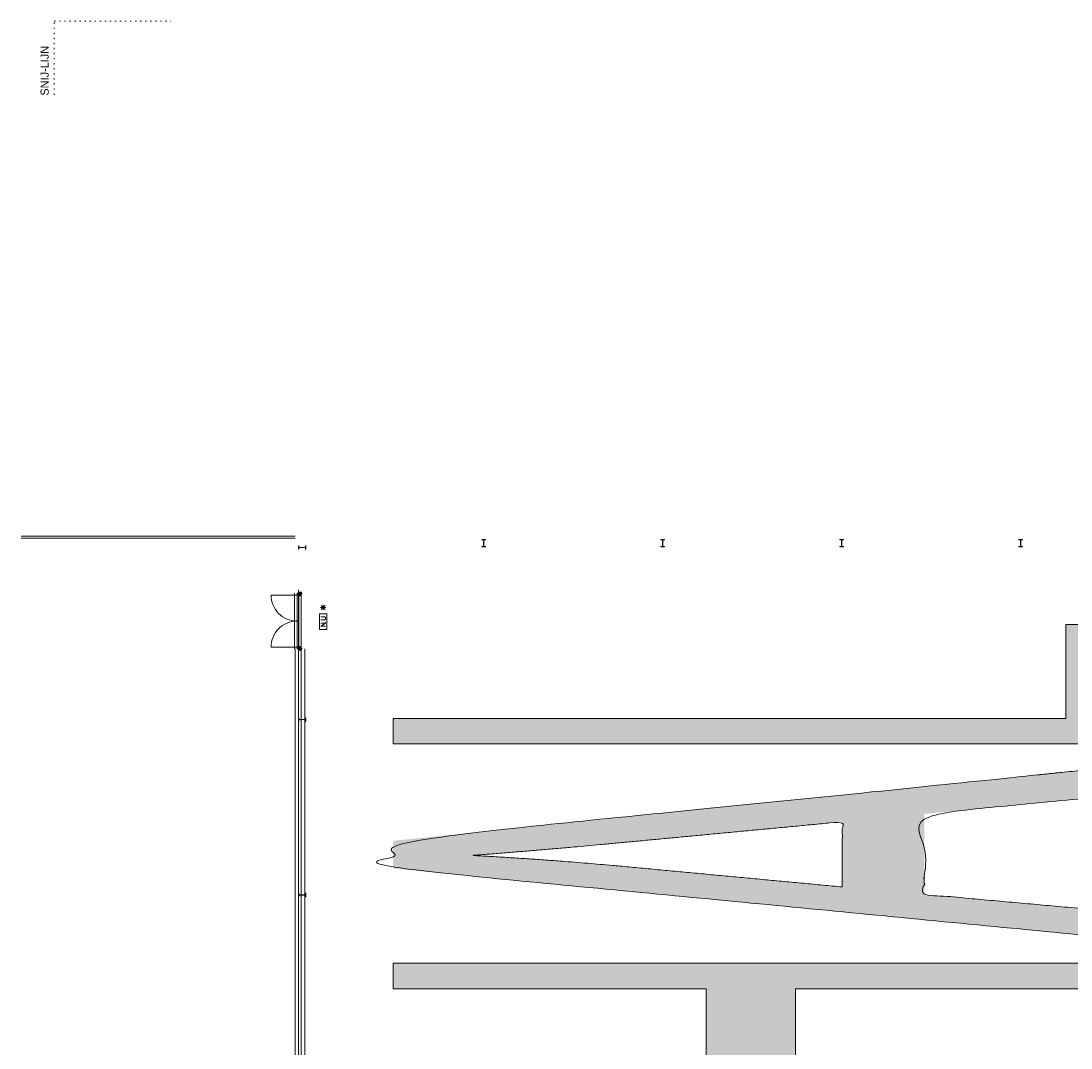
# Model space of a CAD drawing. Header units: millimetres. Extents: x -117530 to 51532, y -61772 to 24900.
# Tile 8 of 175: x -117530 to -88199, y -3776 to 24900. Entities that reach past the tile are written whole.
import ezdxf

# ---------------------------------------------------------------- set-up
doc = ezdxf.new("R2010")
doc.units = ezdxf.units.MM
doc.header["$LTSCALE"] = 254
doc.linetypes.add('Dash Style-16', pattern=[0.555573, 0.138855, -0.416718])
doc.layers.get('0').update_dxf_attribs({"lineweight": 0})
doc.layers.add('drsn-maaiveld', color=7, linetype='Continuous', lineweight=0, true_color=0x0099ff)
for name, color, linetype, lineweight in [('HATCH_REACTORS', 7, 'Continuous', 0), ('LAYER21', 7, 'Continuous', 0), ('LAYER28', 7, 'Continuous', 0), ('LAYER30', 7, 'Continuous', 0), ('LAYER31', 7, 'Continuous', 0), ('LAYER32', 7, 'Continuous', 0), ('LAYER63', 7, 'Continuous', 0), ('tekst', 7, 'Continuous', 0)]:
    doc.layers.add(name, color=color, linetype=linetype, lineweight=lineweight)
doc.styles.add('Century Gothic', font='Century Gothic')
pattern_1 = [(135, (11.314, 11.314), (11.3137, 11.3137), [])]

# ---------------------------------------------------------------- blocks, each defined once
blk = doc.blocks.new('X63G41')
at = {"layer": 'LAYER21', "color": 4, "linetype": 'Continuous', "lineweight": 0}
for p, q in [((540, 100), (690, 100)), ((668, 47), (562, 153)), ((562, 47), (668, 153)), ((615, 25), (615, 175))]:
    blk.add_line(p, q, dxfattribs=at)
at = {"layer": 'LAYER63', "color": 1, "linetype": 'Continuous', "lineweight": 0}
blk.add_line((198, 35), (208, 35), dxfattribs=at)
at = {"layer": 'LAYER63', "color": 4, "linetype": 'Continuous', "lineweight": 0, "flags": 128}
blk.add_lwpolyline([(0, 0), (0, 200), (440, 200), (440, 0)], close=True, dxfattribs=at)
at = {"layer": 'LAYER63', "color": 1, "linetype": 'Continuous', "lineweight": 0, "flags": 128}
for points in [[(178, 165), (178, 35), (92, 165), (92, 35)], [(270, 165), (270, 50), (290, 35), (335, 35), (355, 50), (355, 165)]]:
    blk.add_lwpolyline(points, dxfattribs=at)
blk = doc.blocks.new('H31A1-HO')
at = {"layer": 'HATCH_REACTORS', "linetype": 'Continuous', "lineweight": 0}
h = blk.add_hatch(dxfattribs=at)
h.set_pattern_fill('ARKEY_normaala_26', style=0, pattern_type=2)
h.set_pattern_definition([(45, (11.314, -11.314), (11.3137, -11.3137), [])])
h.paths.add_polyline_path([(0, 0), (0, 30), (9, 30), (9, 83), (0, 83), (0, 94), (9, 94), (9, 114), (67, 114), (67, 51), (50, 51), (50, 0)])
at = {"layer": 'LAYER31', "linetype": 'Continuous', "lineweight": 0}
h = blk.add_hatch(dxfattribs=at)
h.set_pattern_fill('ARKEY_normaala_23', style=0, pattern_type=2)
h.set_pattern_definition(pattern_1)
h.paths.add_polyline_path([(0, 0), (0, 30), (9, 30), (9, 83), (0, 83), (0, 94), (9, 94), (9, 114), (67, 114), (67, 51), (50, 51), (50, 0)])
at = {"layer": 'HATCH_REACTORS', "color": 1, "lineweight": 0, "flags": 128}
blk.add_lwpolyline([(0, 0), (0, 30), (9, 30), (9, 83), (0, 83), (0, 94), (9, 94), (9, 114), (67, 114), (67, 51), (50, 51), (50, 0)], close=True, dxfattribs=at)
at = {"layer": 'LAYER31', "color": 7, "linetype": 'Continuous', "lineweight": 0, "flags": 128}
blk.add_lwpolyline([(0, 0), (0, 30), (9, 30), (9, 83), (0, 83), (0, 94), (9, 94), (9, 114), (67, 114), (67, 51), (50, 51), (50, 0)], close=True, dxfattribs=at)
blk = doc.blocks.new('LXA---HO')
at = {"layer": 'LAYER31', "color": 1}
blk.add_blockref('H31A1-HO', (0, 0), dxfattribs=at)
blk = doc.blocks.new('RXA---HO')
at = {"layer": 'LAYER31', "color": 1, "xscale": -1, "rotation": 1.085264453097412e-05}
blk.add_blockref('H31A1-HO', (0, 0), dxfattribs=at)
blk = doc.blocks.new('X31J6')
at = {"layer": 'LAYER31', "linetype": 'Continuous', "lineweight": 0}
h = blk.add_hatch(dxfattribs=at)
h.set_pattern_fill('ARKEY_normaala_23', style=0, pattern_type=2)
h.set_pattern_definition(pattern_1)
h.paths.add_polyline_path([(0, 0), (15, 0), (15, 25), (0, 25)])
at = {"layer": 'LAYER31', "color": 7, "linetype": 'Continuous', "lineweight": 0, "flags": 128}
blk.add_lwpolyline([(0, 0), (15, 0), (15, 25), (0, 25), (0, 0)], close=True, dxfattribs=at)
blk = doc.blocks.new('H31J4')
at = {"layer": 'HATCH_REACTORS', "linetype": 'Continuous', "lineweight": 0}
h = blk.add_hatch(dxfattribs=at)
h.set_pattern_fill('ARKEY_normaala_7', style=0, pattern_type=2)
h.set_pattern_definition([(45, (17.678, -17.678), (17.678, -17.678), [])])
h.paths.add_polyline_path([(42, 0), (47, 0), (47, 34), (42, 34)])
h = blk.add_hatch(dxfattribs=at)
h.set_pattern_fill('ARKEY_normaala_8', style=0, pattern_type=2)
h.set_pattern_definition([(135, (17.678, 17.678), (17.678, 17.678), [])])
h.paths.add_polyline_path([(42, 0), (47, 0), (47, 34), (42, 34)])
at = {"layer": 'LAYER31', "linetype": 'Continuous', "lineweight": 0}
h = blk.add_hatch(dxfattribs=at)
h.set_pattern_fill('ARKEY_normaala_23', style=0, pattern_type=2)
h.set_pattern_definition(pattern_1)
h.paths.add_polyline_path([(42, 34), (42, 0), (31, 0), (31, -9), (11, -9), (11, 0), (0, 0), (0, -9), (-37, -9), (-37, 34)])
at = {"layer": 'HATCH_REACTORS', "color": 1, "lineweight": 0, "flags": 128}
blk.add_lwpolyline([(42, 0), (47, 0), (47, 34), (42, 34), (42, 0)], close=True, dxfattribs=at)
blk.add_lwpolyline([(42, 0), (47, 0), (47, 34), (42, 34), (42, 0)], close=True, dxfattribs=at)
at = {"layer": 'LAYER31', "color": 1, "linetype": 'Continuous', "lineweight": 0}
blk.add_line((-38, -9), (-38, 100), dxfattribs=at)
at = {"layer": 'LAYER31', "color": 7, "linetype": 'Continuous', "lineweight": 0, "flags": 128}
blk.add_lwpolyline([(42, 34), (42, 0), (31, 0), (31, -9), (11, -9), (11, 0), (0, 0), (0, -9), (-37, -9), (-37, 34), (42, 34)], close=True, dxfattribs=at)
at = {"layer": 'LAYER31', "color": 4, "linetype": 'Continuous', "lineweight": 0, "flags": 128}
blk.add_lwpolyline([(42, 0), (47, 0), (47, 34), (42, 34), (42, 0)], dxfattribs=at)
blk = doc.blocks.new('EGA-31HO')
at = {"layer": 'LAYER31', "color": 1, "rotation": 90}
blk.add_blockref('H31J4', (0, 153), dxfattribs=at)
at = {"layer": 'LAYER31', "color": 1}
blk.add_blockref('X31J6', (0, 184), dxfattribs=at)
blk = doc.blocks.new('P-A01X')
at = {"layer": 'LAYER21', "color": 4, "linetype": 'Continuous', "lineweight": 0}
blk.add_line((0, -150), (1550, -150), dxfattribs=at)
at = {"layer": 'LAYER31', "color": 4, "linetype": 'Continuous', "lineweight": 0}
for p, q in [((67, 34), (1483, 34)), ((50, -29), (1500, -29)), ((50, -80), (1500, -80)), ((67, -35), (67, -29)), ((1483, -35), (1483, -29))]:
    blk.add_line(p, q, dxfattribs=at)
at = {"layer": 'LAYER31', "color": 4, "linetype": 'Continuous', "lineweight": 0, "flags": 128}
for points in [[(50, -35), (67, -35), (50, -29), (67, -29), (50, -35), (50, -29)], [(52, -35), (770, -35), (770, -75), (52, -75), (52, -35)], [(780, -35), (1498, -35), (1498, -75), (780, -75), (780, -35)], [(1500, -35), (1483, -35), (1500, -29), (1483, -29), (1500, -35), (1500, -29)]]:
    blk.add_lwpolyline(points, dxfattribs=at)
at = {"layer": 'LAYER32', "color": 4, "linetype": 'Continuous', "lineweight": 0}
for points in [[(775, -80, -0.414214), (50, -805), (50, -80)], [(775, -80, 0.414214), (1500, -805), (1500, -80)]]:
    blk.add_lwpolyline(points, format="xyb", dxfattribs=at)
at = {"layer": 'LAYER31', "color": 1}
for name, p in [('EGA-31HO', (0, -150)), ('LXA---HO', (0, -80)), ('RXA---HO', (1550, -80))]:
    blk.add_blockref(name, p, dxfattribs=at)
at = {"layer": 'LAYER31', "color": 1, "xscale": -1}
blk.add_blockref('EGA-31HO', (1550, -150), dxfattribs=at)
blk = doc.blocks.new('IP200')
at = {"layer": 'HATCH_REACTORS', "linetype": 'Continuous', "lineweight": 0}
h = blk.add_hatch(color=7, dxfattribs=at)
edge = h.paths.add_edge_path()
edge.add_line((0, 100), (50, 100))
edge.add_line((50, 100), (50, 92))
edge.add_line((50, 92), (15, 92))
edge.add_arc((15, 80), 12, 90, 180)
edge.add_line((3, 80), (3, -80))
edge.add_arc((15, -80), 12, 180, 270)
edge.add_line((15, -92), (50, -92))
edge.add_line((50, -92), (50, -100))
edge.add_line((50, -100), (-50, -100))
edge.add_line((-50, -100), (-50, -92))
edge.add_line((-50, -92), (-15, -92))
edge.add_arc((-15, -80), 12, 270, 360)
edge.add_line((-3, -80), (-3, 80))
edge.add_arc((-15, 80), 12, 360, 450)
edge.add_line((-15, 92), (-50, 92))
edge.add_line((-50, 92), (-50, 100))
edge.add_line((-50, 100), (0, 100))
edge.add_line((0, 100), (0, 100))
at = {"layer": 'HATCH_REACTORS', "color": 1, "lineweight": 0}
blk.add_lwpolyline([(0, 100), (50, 100), (50, 92), (15, 92, 0.414214), (3, 80), (3, -80, 0.414214), (15, -92), (50, -92), (50, -100), (-50, -100), (-50, -92), (-15, -92, 0.414214), (-3, -80), (-3, 80, 0.414214), (-15, 92), (-50, 92), (-50, 100), (0, 100)], format="xyb", close=True, dxfattribs=at)
at = {"layer": 'LAYER28', "color": 4, "linetype": 'Continuous', "lineweight": 0}
blk.add_lwpolyline([(0, 100), (50, 100), (50, 92), (15, 92, 0.414214), (3, 80), (3, -80, 0.414214), (15, -92), (50, -92), (50, -100), (-50, -100), (-50, -92), (-15, -92, 0.414214), (-3, -80), (-3, 80, 0.414214), (-15, 92), (-50, 92), (-50, 100), (0, 100)], format="xyb", dxfattribs=at)
blk = doc.blocks.new('Group-106-1')
at = {"layer": 'tekst', "linetype": 'Continuous', "lineweight": 0}
for points in [[(-137479, 13387), (-158765, 13387), (-158765, 14096), (-139976, 14096), (-139976, 16722), (-137479, 16722)], [(-137479, 3083), (-158765, 3083), (-158765, 3792), (-150024, 3792), (-150024, 6552), (-158765, 6552), (-158765, 7261), (-137479, 7261), (-137479, 6552), (-147527, 6552), (-147527, 3792), (-137479, 3792)]]:
    blk.add_hatch(color=7, dxfattribs=at).paths.add_polyline_path(points)
h = blk.add_hatch(color=7, dxfattribs=at)
h.paths.add_polyline_path([(-137479, 7855), (-158765, 9905), (-158765, 10681), (-137479, 12857), (-137479, 12052), (-143930, 11434), (-143930, 9185), (-137479, 8605)])
h.paths.add_polyline_path([(-146219, 9393), (-146219, 11213), (-152119, 10655), (-152203, 10647), (-152286, 10640), (-152369, 10632), (-152452, 10624), (-152534, 10617), (-152615, 10609), (-152697, 10602), (-152777, 10594), (-152857, 10587), (-152937, 10580), (-153017, 10572), (-153095, 10565), (-153174, 10558), (-153252, 10551), (-153329, 10544), (-153406, 10537), (-153483, 10530), (-153559, 10523), (-153634, 10517), (-153710, 10510), (-153784, 10503), (-153859, 10497), (-153933, 10490), (-154006, 10484), (-154079, 10477), (-154151, 10471), (-154223, 10465), (-154295, 10458), (-154366, 10452), (-154436, 10446), (-154507, 10440), (-154576, 10434), (-154645, 10428), (-154714, 10422), (-154783, 10416), (-154850, 10411), (-154918, 10405), (-154985, 10399), (-155051, 10394), (-155117, 10388), (-155183, 10383), (-155248, 10377), (-155313, 10372), (-155377, 10366), (-155441, 10361), (-155504, 10356), (-155567, 10351), (-155629, 10346), (-155691, 10341), (-155753, 10336), (-155814, 10331), (-155874, 10326), (-155934, 10321), (-155994, 10317), (-156053, 10312), (-156112, 10307), (-156170, 10303), (-156228, 10298), (-156285, 10294), (-156342, 10289), (-156398, 10285), (-156454, 10281), (-156510, 10277), (-156565, 10273), (-156500, 10269), (-156435, 10266), (-156370, 10262), (-156305, 10258), (-156241, 10255), (-156176, 10251), (-156111, 10248), (-156046, 10244), (-155982, 10240), (-155917, 10236), (-155852, 10232), (-155788, 10229), (-155723, 10225), (-155659, 10221), (-155594, 10217), (-155529, 10213), (-155465, 10209), (-155401, 10205), (-155336, 10200), (-155272, 10196), (-155207, 10192), (-155143, 10188), (-155079, 10184), (-155014, 10179), (-154950, 10175), (-154886, 10171), (-154822, 10166), (-154758, 10162), (-154693, 10157), (-154629, 10153), (-154565, 10148), (-154501, 10144), (-154437, 10139), (-154373, 10134), (-154309, 10130), (-154245, 10125), (-154181, 10120), (-154118, 10115), (-154054, 10111), (-153990, 10106), (-153926, 10101), (-153862, 10096), (-153799, 10091), (-153735, 10086), (-153671, 10081), (-153607, 10076), (-153544, 10071), (-153480, 10065), (-153417, 10060), (-153353, 10055), (-153290, 10050), (-153226, 10044), (-153163, 10039), (-153099, 10034), (-153036, 10028), (-152972, 10023), (-152909, 10017), (-152846, 10012), (-152782, 10006), (-152719, 10001), (-152656, 9995), (-152593, 9989), (-152530, 9984), (-152466, 9978)])
at = {"layer": 'tekst', "color": 2, "linetype": 'Continuous', "lineweight": 0, "elevation": -28800}
for points in [[(-137479, 13387), (-158765, 13387), (-158765, 14096), (-139976, 14096), (-139976, 16722), (-137479, 16722)], [(-137479, 3083), (-158765, 3083), (-158765, 3792), (-150024, 3792), (-150024, 6552), (-158765, 6552), (-158765, 7261), (-137479, 7261), (-137479, 6552), (-147527, 6552), (-147527, 3792), (-137479, 3792)]]:
    blk.add_lwpolyline(points, close=True, dxfattribs=at)
at = {"layer": 'tekst', "color": 2, "linetype": 'Continuous', "lineweight": 0}
blk.add_open_spline([(-137479, 7855, -28800), (-158765, 9905, -28800), (-158765, 10681, -28800), (-137479, 12857, -28800), (-137479, 12052, -28800), (-143930, 11434, -28800), (-143930, 9185, -28800), (-137479, 8605, -28800), (-137479, 7855, -28800)], degree=1, dxfattribs=at)
blk.add_open_spline([(-146219, 9393, -28800), (-146219, 10303, -28800), (-146219, 11213, -28800), (-149169, 10934, -28800), (-152119, 10655, -28800), (-154810, 10404, -28800), (-156565, 10273, -28800), (-154487, 10162, -28800), (-152466, 9978, -28800), (-149343, 9685, -28800), (-146219, 9393, -28800)], degree=2, knots=[0, 0, 0, 1, 1, 2, 2, 3, 3, 4, 4, 5, 5, 5], dxfattribs=at)
blk = doc.blocks.new('Group-205-1')
at = {"color": 1, "linetype": 'Dash Style-16', "lineweight": 0}
for p, q in [((-168232, 31515, -28800), (-168232, 33572, -28800)), ((-168232, 33572, -28800), (-164979, 33572, -28800))]:
    blk.add_line(p, q, dxfattribs=at)
at = {"color": 7, "insert": (-168616, 31489, -28800), "char_height": 228, "attachment_point": 1, "rotation": 90, "line_spacing_factor": 1.031632, "style": 'Century Gothic'}
blk.add_mtext('SNIJ-LIJN', dxfattribs=at)

msp = doc.modelspace()

# ---------------------------------------------------------------- linework, layer by layer
at = {"layer": 'LAYER21', "color": 2, "linetype": 'Continuous', "lineweight": 0}
for p, q in [((-117530, 10520, -28800), (-109875, 10520, -28800)), ((-109875, 10460, -28800), (-117530, 10460, -28800)), ((-109875, -31390, -28800), (-109875, 7370, -28800)), ((-109775, -31390, -28800), (-109775, 7370, -28800)), ((-109705, -31390, -28800), (-109705, 7370, -28800)), ((-109605, -31390, -28800), (-109605, 7370, -28800))]:
    msp.add_line(p, q, dxfattribs=at)

# ---------------------------------------------------------------- block references
at = {"layer": 'drsn-maaiveld', "color": 7}
msp.add_blockref('Group-205-1', (51632, -8672, -58800), dxfattribs=at)
at = {"layer": 'LAYER28', "color": 2}
for p, rotation in [((-104605, 10320, -28800), 6.832453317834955e-07), ((-99605, 10320, -28800), 6.832453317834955e-07), ((-94605, 10320, -28800), 6.832453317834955e-07), ((-89605, 10320, -28800), 6.832453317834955e-07), ((-109675, 10200, -28800), 90), ((-109675, 5395, -28800), 90), ((-109675, 495, -28800), 90)]:
    msp.add_blockref('IP200', p, dxfattribs=dict(at, rotation=rotation))
at = {"layer": 'LAYER30', "color": 2, "rotation": 270}
msp.add_blockref('P-A01X', (-109740, 8920, -28800), dxfattribs=at)
at = {"layer": 'LAYER63', "color": 2, "rotation": 90}
msp.add_blockref('X63G41', (-108990, 7910, -28800), dxfattribs=at)
at = {"layer": 'tekst', "color": 2}
msp.add_blockref('Group-106-1', (51632, -8672), dxfattribs=at)

doc.saveas('drawing.dxf')
